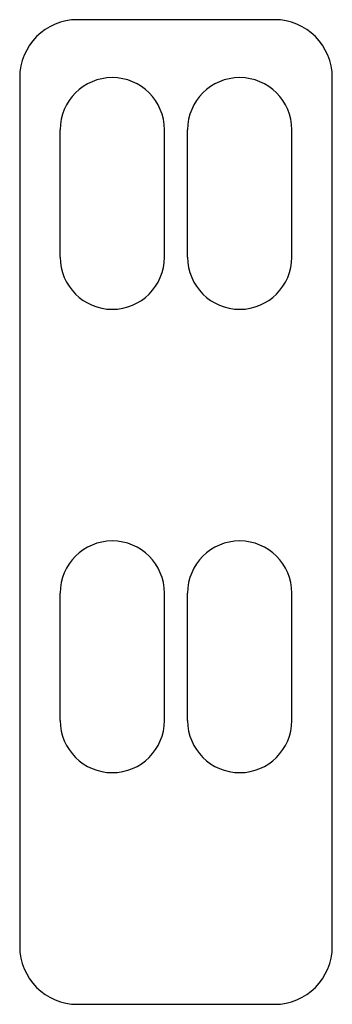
# Model space of a CAD drawing. Header units: millimetres. Extents: x 62.1 to 89.1, y 104.1 to 189.1.
import ezdxf

# ---------------------------------------------------------------- set-up
doc = ezdxf.new("R2010")
doc.units = ezdxf.units.MM

msp = doc.modelspace()

# ---------------------------------------------------------------- linework, layer by layer
at = {"color": 7, "linetype": 'Continuous', "lineweight": 25}
for p, q in [((84.11, 189.087), (67.11, 189.087)), ((62.11, 184.087), (62.11, 109.087)), ((89.11, 109.087), (89.11, 184.087)), ((65.61, 168.587), (65.61, 179.587)), ((74.61, 168.587), (74.61, 179.587)), ((76.61, 168.587), (76.61, 179.587)), ((85.61, 168.587), (85.61, 179.587)), ((65.61, 128.587), (65.61, 139.587)), ((74.61, 128.587), (74.61, 139.587)), ((76.61, 128.587), (76.61, 139.587)), ((85.61, 128.587), (85.61, 139.587)), ((67.11, 104.087), (84.11, 104.087))]:
    msp.add_line(p, q, dxfattribs=at)
for centre, radius, start, end in [((67.11, 184.087), 5, 90, 180), ((84.11, 184.087), 5, 0, 90), ((70.11, 179.587), 4.5, 0, 180), ((81.11, 179.587), 4.5, 0, 180), ((70.11, 168.587), 4.5, 180, 0), ((81.11, 168.587), 4.5, 180, 0), ((70.11, 139.587), 4.5, 0, 180), ((81.11, 139.587), 4.5, 0, 180), ((70.11, 128.587), 4.5, 180, 0), ((81.11, 128.587), 4.5, 180, 0), ((67.11, 109.087), 5, 180, 270), ((84.11, 109.087), 5, 270, 0)]:
    msp.add_arc(centre, radius, start, end, dxfattribs=at)

doc.saveas('drawing.dxf')
